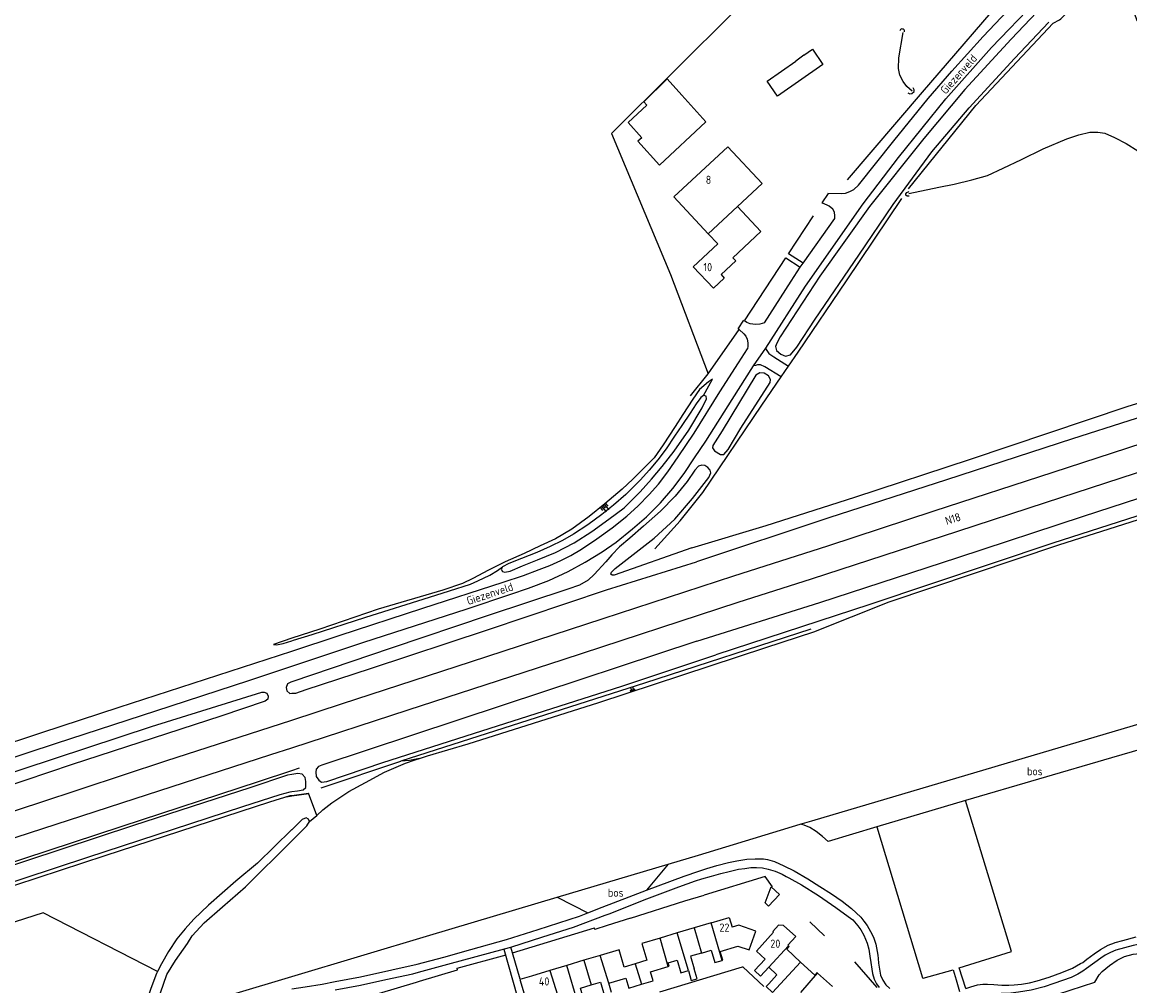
# Model space of a CAD drawing. Header units: metres. Extents: x 226218 to 240385, y 439369 to 449677.
# Tile 44 of 256: x 227918 to 228256, y 440614 to 440909. Entities that reach past the tile are written whole.
import ezdxf

# ---------------------------------------------------------------- set-up
doc = ezdxf.new("R2010")
doc.units = ezdxf.units.M
doc.header["$MEASUREMENT"] = 0
for name, color, linetype in [('CULTUURAANDUIDING', 253, 'Continuous'), ('DAKRAND', 4, 'Continuous'), ('DAKRAND-BYG', 4, 'Continuous'), ('HEG', 253, 'Continuous'), ('HEK', 253, 'Continuous'), ('HOOFDGEBOUW', 4, 'Continuous'), ('HOUTWAL', 253, 'Continuous'), ('HUISNUMMER', 253, 'Continuous'), ('INSTEEKSLOOT', 153, 'Continuous'), ('KANTSLOOT', 153, 'Continuous'), ('KANTVERH', 253, 'Continuous'), ('MIDSLTGREPPEL', 253, 'Continuous'), ('OVERIGEAFSCH', 253, 'Continuous'), ('OVLIJNOBJ', 253, 'Continuous'), ('RASTER', 253, 'Continuous'), ('STRAATNAAM', 253, 'Continuous'), ('TALUD', 253, 'Continuous'), ('TUSSENMUUR', 253, 'Continuous')]:
    doc.layers.add(name, color=color, linetype=linetype)
doc.styles.get("Standard").update_dxf_attribs({"font": 'iso.shx'})

# ---------------------------------------------------------------- blocks, each defined once
blk = doc.blocks.new('TA', base_point=(75009.5, 300012))
for p, q in [((75009.5, 300012.5), (75010, 300012.5)), ((75009.5, 300012.25), (75010.5, 300012.25)), ((75009.5, 300012), (75010, 300012)), ((75009.5, 300011.75), (75010.5, 300011.75)), ((75009.5, 300011.5), (75010, 300011.5))]:
    blk.add_line(p, q)

msp = doc.modelspace()

# ---------------------------------------------------------------- linework, layer by layer
at = {"layer": 'DAKRAND'}
msp.add_lwpolyline([(228151.83, 440626.9), (228154.26, 440629.61), (228150.5, 440632.96), (228148.89, 440633.02), (228147.21, 440631.14), (228147.45, 440630.92)], dxfattribs=at)
at = {"layer": 'DAKRAND-BYG'}
msp.add_line((228156.66, 440899.12), (228154.25, 440897.33), dxfattribs=at)
for points in [[(228156.66, 440899.12), (228159.29, 440900.95), (228162.51, 440896.34)], [(228162.51, 440896.34), (228148.6, 440886.62), (228145.43, 440891.16), (228154.25, 440897.33)], [(228108.62, 440883.9), (228107.73, 440884.9), (228114.92, 440891.89), (228119.38, 440886.95)], [(228108.62, 440883.9), (228102.97, 440878.5), (228107.1, 440873.86), (228105.87, 440872.8), (228112.53, 440865.52), (228126.69, 440878.71), (228119.38, 440886.95)], [(228144.83, 440639.87), (228146.72, 440644.74), (228149.28, 440642.4), (228145.92, 440638.83), (228144.83, 440639.87)]]:
    msp.add_lwpolyline(points, dxfattribs=at)
at = {"layer": 'HEG'}
msp.add_line((228120.25, 440640.49), (228126.23, 440642.26), dxfattribs=at)
msp.add_lwpolyline([(228247.93, 440618.89), (228250.19, 440620.7), (228252.54, 440622.34), (228254.8, 440623.43), (228257.45, 440624.14), (228261.39, 440624.6), (228276.08, 440610.77)], dxfattribs=at)
at = {"layer": 'HEK'}
for p, q in [((228103.66, 440635.21), (228120.25, 440640.49)), ((228163.02, 440629.84), (228158.53, 440634.06)), ((228067.56, 440624.6), (228092.66, 440632.21)), ((228179.12, 440613.94), (228172.3, 440621.86))]:
    msp.add_line(p, q, dxfattribs=at)
for points in [[(228147.05, 440644.82), (228144.86, 440647.98), (228126.23, 440642.26)], [(228103.66, 440635.21), (228096.48, 440632.94), (228092.74, 440631.76), (228092.66, 440632.21)], [(228013.93, 440608.34), (228038.23, 440615.62), (228039.12, 440615.88), (228050.69, 440619.36), (228050.63, 440619.92), (228065.62, 440624.03)], [(228226.82, 440609.53), (228245.68, 440615.58), (228247.04, 440617.82), (228247.93, 440618.89)]]:
    msp.add_lwpolyline(points, dxfattribs=at)
at = {"layer": 'HOOFDGEBOUW'}
for p, q in [((228128.28, 440633.74), (228123.09, 440632.2)), ((228117.96, 440630.67), (228112.7, 440629.09)), ((228123.09, 440632.2), (228117.96, 440630.67)), ((228151.99, 440626.76), (228151.83, 440626.9)), ((228094.38, 440623.79), (228089.41, 440622.3)), ((228084.18, 440620.74), (228078.99, 440619.19)), ((228089.41, 440622.3), (228084.18, 440620.74)), ((228078.99, 440619.19), (228073.32, 440617.5)), ((228165.42, 440614.25), (228160.91, 440618.4)), ((228097.86, 440612.43), (228097.02, 440615.27))]:
    msp.add_line(p, q, dxfattribs=at)
for points in [[(228127.44, 440844.55), (228116.95, 440855.79), (228133.41, 440871.15), (228143.9, 440859.9), (228136.39, 440852.89)], [(228136.39, 440852.89), (228143.53, 440845.23), (228134.91, 440837.19), (228135.83, 440836.21), (228131.36, 440832.04), (228132.35, 440830.97), (228129.01, 440827.85), (228122.86, 440834.44), (228130.35, 440841.43), (228127.44, 440844.55)], [(228128.28, 440633.74), (228133.88, 440635.41), (228134.77, 440632.45)], [(228136.5, 440626.66), (228139.98, 440625.48), (228142.02, 440631.27), (228136.76, 440633.04), (228134.77, 440632.45)], [(228145.93, 440620.16), (228143.46, 440617.46), (228141.58, 440619.19), (228144.8, 440622.7), (228142.15, 440625.14), (228147.45, 440630.92)], [(228112.7, 440629.09), (228107.17, 440627.45), (228108.7, 440622.32), (228105.12, 440621.25)], [(228131.68, 440622.27), (228131.93, 440622.35), (228131.13, 440625.03), (228136.5, 440626.63), (228136.5, 440626.66)], [(228155.68, 440621.78), (228151.43, 440625.69), (228152.22, 440626.55), (228151.99, 440626.76)], [(228105.12, 440621.25), (228101.74, 440620.24), (228100.17, 440625.51), (228094.38, 440623.79)], [(228125.36, 440624.53), (228122.04, 440623.54), (228123.17, 440619.73)], [(228125.36, 440624.53), (228128.33, 440625.42), (228129.47, 440621.61), (228131.68, 440622.27)], [(228106.98, 440614.97), (228110.58, 440616.04), (228109.75, 440618.8), (228115.22, 440620.43)], [(228115.22, 440620.43), (228115.45, 440620.5), (228115.14, 440621.55), (228117.89, 440622.37), (228119.04, 440618.5), (228121.35, 440619.19)], [(228145.93, 440620.16), (228148.43, 440617.86), (228145.94, 440615.14)], [(228160.91, 440618.4), (228160.71, 440618.58), (228160.01, 440617.81), (228155.68, 440621.78)], [(228073.32, 440617.5), (228069.79, 440616.46), (228071.38, 440611.07), (228071.95, 440611.23), (228073.75, 440605.15), (228076.74, 440606.04), (228075.89, 440608.86)], [(228097.02, 440615.27), (228102.22, 440616.82), (228103.12, 440613.82), (228106.98, 440614.97)], [(228121.35, 440619.19), (228122.26, 440616.15), (228124.08, 440616.69), (228123.17, 440619.73)], [(228087.52, 440609.34), (228089.53, 440609.93), (228088.38, 440613.79), (228091.63, 440614.76)], [(228091.63, 440614.76), (228094.45, 440615.6), (228095.6, 440611.75)], [(228147.12, 440612.44), (228145.13, 440614.26), (228145.94, 440615.14)]]:
    msp.add_lwpolyline(points, dxfattribs=at)
at = {"layer": 'HOUTWAL'}
msp.add_lwpolyline([(227958.98, 440618.88), (227923.96, 440636.86), (227782.69, 440591.45)], dxfattribs=at)
at = {"layer": 'INSTEEKSLOOT'}
for points in [[(228227.97, 440912.28), (228220.07, 440904.03), (228205.98, 440888.6), (228193.4, 440873.7), (228176.72, 440852.89), (228161.54, 440831.55), (228149.48, 440812.99), (228148.38, 440811.09), (228148, 440810.05), (228148.34, 440808.85), (228149.67, 440807.68), (228151.03, 440807.04), (228152.58, 440807.46), (228154.55, 440809.8), (228160.19, 440818.38)], [(228160.19, 440818.38), (228173.5, 440837.99), (228183.98, 440853.49), (228195.84, 440869.62), (228207.26, 440883.02), (228221.16, 440898.16), (228231.66, 440909.27)], [(228187.51, 440906.24), (228187.52, 440906.47), (228187.46, 440906.7), (228187.33, 440906.9), (228187.15, 440907.05), (228186.94, 440907.13), (228186.7, 440907.15), (228186.48, 440907.1), (228186.28, 440906.98), (228186.12, 440906.8), (228186.03, 440906.59)], [(228188.52, 440887.58), (228189.13, 440887.27), (228189.76, 440887.4), (228190.38, 440888.05), (228190.43, 440888.57), (228190.13, 440889.17)], [(228188.9, 440855.97), (228188.26, 440855.98), (228187.88, 440856.3), (228187.89, 440856.78), (228188.14, 440857.14), (228188.89, 440857.48)], [(228122.39, 440748.43), (228145.17, 440755.31), (228172.3, 440763.96), (228207.66, 440775.58), (228255.63, 440791.73), (228285.5, 440800.92), (228322.75, 440812.81), (228344.49, 440819.87), (228347.29, 440821.07), (228349.27, 440822.15), (228363.52, 440827.82), (228390.56, 440838.25)], [(228391.58, 440835.79), (228361.49, 440823.94), (228347.31, 440817.56), (228344.46, 440816.31), (228336.33, 440813.43), (228306.29, 440803.7), (228273.3, 440792.81), (228238.82, 440781.83), (228200.35, 440769.27), (228164.34, 440757.66), (228123.82, 440744.18)], [(228123.91, 440719.96), (228161.53, 440731.79), (228203.81, 440745.53), (228242.28, 440758.12), (228293.29, 440774.77), (228344.05, 440791.29), (228395.7, 440807.83)], [(228396.99, 440803.4), (228345.99, 440786.42), (228284.23, 440766.38), (228232.87, 440749.85), (228176.86, 440731.12), (228129.79, 440715.7)], [(228137.37, 440785.03), (228146.43, 440799.08), (228146.53, 440799.99), (228145.92, 440801.05), (228144.5, 440801.9), (228143.2, 440801.99), (228142.03, 440801.23), (228131.68, 440784.25), (228128.82, 440779.72), (228128.76, 440779.03), (228129.33, 440778.15), (228131.14, 440777.05), (228132.2, 440777.05), (228133.53, 440778.51), (228137.37, 440785.03)], [(228070.58, 440742.99), (228075.25, 440744.75), (228080.74, 440747.01), (228086.38, 440749.98), (228091.81, 440753.43), (228097, 440757.2), (228101.7, 440760.66), (228106.63, 440765.56), (228110.12, 440769.5), (228113.38, 440773.33), (228117.06, 440778), (228121.45, 440784.5), (228125.58, 440791.27), (228126.91, 440794.05), (228126.75, 440794.89), (228126.01, 440795.08), (228125.21, 440794.42), (228123.76, 440792.52), (228121.87, 440789.65), (228119.32, 440785.84), (228117.14, 440782.64), (228114.58, 440778.74), (228112.05, 440775.33), (228109.33, 440772.18), (228106.72, 440769.28), (228104.48, 440767.02), (228102.2, 440764.76), (228098.5, 440761.47), (228094.91, 440758.62), (228090.65, 440755.5), (228086.26, 440752.62), (228082.88, 440750.71)], [(228110.86, 440751.39), (228117.18, 440757.25), (228122.63, 440763.59), (228127.59, 440769.96), (228128.2, 440771.41), (228128.07, 440772.18), (228127.32, 440773.07), (228126.39, 440773.63), (228125.43, 440773.75), (228124.45, 440773.47), (228123.33, 440772.18), (228120.97, 440768.7), (228117.29, 440764.28), (228112.84, 440759.67), (228107.65, 440755.04), (228103.4, 440751.39), (228100.3, 440748.78), (228097.93, 440746.33), (228096.15, 440744.16), (228092.51, 440740.28), (228090.66, 440738.53), (228088.02, 440737.04), (228084.46, 440735.78), (228060.13, 440727.74), (228030.42, 440717.81), (228000, 440707.49)], [(228082.88, 440750.71), (228079.11, 440748.82), (228074.95, 440746.99), (228070.3, 440745.21), (228066.42, 440743.63), (228064.53, 440742.62), (228064.1, 440741.89), (228064.51, 440741.27), (228065.17, 440741.01), (228066.88, 440741.32), (228070.58, 440742.99)], [(228122.39, 440748.43), (228098.63, 440740.13), (228098, 440740.06), (228097.66, 440740.38), (228097.86, 440741.02), (228099, 440742.13)], [(228000, 440703.97), (228001.23, 440704.01), (228004.43, 440705.11), (228024.15, 440711.53), (228059.87, 440723.35), (228096.28, 440735.59), (228123.82, 440744.18)], [(228123.91, 440719.96), (228064.71, 440700.38), (228009.2, 440682.01), (228008.24, 440681.59), (228007.47, 440680.77), (228007.36, 440679.82), (228007.54, 440678.51), (228008.27, 440677.36), (228009.15, 440676.75), (228010.71, 440677.03), (228027.89, 440682.85), (228058.22, 440692.48), (228101, 440706.12), (228129.79, 440715.7)], [(228000, 440707.49), (227999.7, 440707.39), (227998.76, 440706.85), (227998.36, 440705.72), (227998.51, 440704.71), (227999.4, 440703.96), (228000, 440703.97)], [(227876.82, 440667.47), (227907.9, 440677.62), (227957.16, 440693.77), (227990.84, 440704.36), (227991.63, 440704.35), (227992.44, 440704.01), (227992.86, 440703.05), (227992.67, 440702.15), (227991.85, 440701.58), (227978.32, 440697), (227932.86, 440682.23), (227896.58, 440670), (227877.88, 440664.1)], [(228000, 440679.1), (227998.71, 440678.89), (227987.21, 440675.09), (227951.65, 440663.49), (227907.68, 440649.1), (227887.17, 440642.3)], [(228000, 440673.93), (228001.8, 440674.19), (228003.47, 440674.41), (228004.34, 440675.16), (228004.36, 440676.99), (228004.09, 440678.18), (228003.21, 440679.22), (228001.93, 440679.41), (228000, 440679.1)], [(227888.65, 440637.73), (227937.63, 440653.83), (227985.07, 440669.36), (227996.51, 440673.05), (227999.58, 440673.87), (228000, 440673.93)], [(228000, 440658.82), (228004.62, 440663.43), (228005.43, 440664.74), (228005.18, 440665.43), (228004.42, 440665.84), (228003.24, 440665.38), (228000, 440662.26)], [(228000, 440662.26), (227999.95, 440662.21), (227989.54, 440652.06), (227982.9, 440646.47), (227974.52, 440639.16), (227970.04, 440634.84), (227967.44, 440631.92), (227964.89, 440628.91), (227962.37, 440625.04), (227960.17, 440621.27), (227958.98, 440618.88)], [(227969.61, 440629.77), (227973.24, 440633.75), (227978.86, 440638.63), (227985.91, 440644.75), (228000, 440658.82)], [(227958.98, 440618.88), (227958.7, 440618.3), (227956.88, 440613.72), (227955.31, 440608.75), (227954.67, 440604.47), (227954.53, 440599.92), (227955.88, 440587.9), (227959.02, 440566.44)]]:
    msp.add_lwpolyline(points, dxfattribs=at)
at = {"layer": 'KANTSLOOT'}
msp.add_line((228099, 440742.13), (228110.86, 440751.39), dxfattribs=at)
msp.add_lwpolyline([(227958.82, 440606.81), (227959.87, 440612.4), (227961.83, 440618.01), (227964.42, 440622.29), (227968.11, 440627.47), (227969.61, 440629.77)], dxfattribs=at)
at = {"layer": 'KANTVERH'}
for p, q in [((228164.1, 440856.84), (228162.15, 440854.01)), ((228162.15, 440854.01), (228162.45, 440853.87)), ((228151.19, 440837.19), (228155.6, 440834.28)), ((228156.46, 440835.54), (228151.98, 440838.42)), ((228136.63, 440815.48), (228138.28, 440818.06)), ((228136.91, 440815.23), (228136.63, 440815.48)), ((228152.05, 440647.54), (228155.97, 440645.38)), ((228064.93, 440625.76), (228069.11, 440610.93))]:
    msp.add_line(p, q, dxfattribs=at)
for points in [[(228134.8, 440793.83), (228141.33, 440804.1), (228145.04, 440809.5), (228157.2, 440828.51), (228174.81, 440853.72), (228185.6, 440867.83), (228200.12, 440885.77), (228214.09, 440901.45), (228227.61, 440915.52), (228231.86, 440919.82), (228243.7, 440931.44), (228252.44, 440939.47), (228270.59, 440955.4), (228292.91, 440973), (228311.49, 440986.62), (228321.91, 440993.86), (228333.03, 441000.96)], [(228173.39, 440859.36), (228184.17, 440872.98), (228194.68, 440885.85), (228201.98, 440894.27), (228211.49, 440904.89), (228224.28, 440918.42), (228226.85, 440921.15), (228237.83, 440931.83), (228244.79, 440938.14)], [(228163.99, 440856.96), (228168.08, 440856.79), (228169.45, 440856.93), (228170.75, 440857.42), (228171.97, 440858.08), (228173.39, 440859.36)], [(228166.12, 440849.22), (228166.21, 440850.01), (228166.06, 440851.15), (228165.52, 440852.05), (228164.47, 440852.92), (228162.45, 440853.87)], [(228144.64, 440817.32), (228152.76, 440829.99), (228155.6, 440834.28), (228156.46, 440835.54), (228166.12, 440849.22)], [(228135.22, 440739.88), (228164, 440749.09), (228196.6, 440759.73), (228232.92, 440771.56), (228273.9, 440784.94), (228301.43, 440793.91), (228328.52, 440802.76), (228359.79, 440812.84), (228380.53, 440820.04), (228389.35, 440823.28)], [(228144.64, 440817.32), (228143.25, 440816.82), (228141.9, 440816.76), (228140.3, 440816.93), (228139.29, 440817.4), (228138.54, 440817.91)], [(228136.62, 440731.81), (228159.01, 440738.99), (228181.22, 440746.22), (228203.81, 440753.59), (228230.58, 440762.29), (228262.86, 440772.79), (228295.59, 440783.53), (228328.27, 440794.13), (228357.09, 440803.41), (228375.26, 440808.83), (228393.36, 440814.28)], [(228136.91, 440815.23), (228138.35, 440813.96), (228138.9, 440813.24), (228139.37, 440812.31), (228139.58, 440811.14), (228139.55, 440810.15), (228139.46, 440809.32)], [(228131.02, 440796.15), (228136.71, 440805.02), (228139.46, 440809.32)], [(228145.04, 440809.5), (228145.2, 440809.13), (228145.98, 440807.88), (228147.46, 440806.9), (228151.98, 440804.05)], [(228149.74, 440800.75), (228144.78, 440803.84), (228143.4, 440804.43), (228142.47, 440804.42), (228141.9, 440804.26), (228141.33, 440804.1)], [(228000, 440716.9), (228014.52, 440721.65), (228040.09, 440729.97), (228064.67, 440737.97), (228070.94, 440740.01), (228075.76, 440741.79), (228079, 440743.02), (228082.38, 440744.57), (228085.43, 440746.09), (228088.62, 440748.02), (228093.38, 440751.25), (228098.09, 440754.56), (228102.51, 440758.18), (228106.04, 440761.29), (228109.37, 440764.75), (228112.18, 440767.97), (228115.08, 440771.66), (228118.24, 440776.31), (228123.11, 440783.56), (228131.02, 440796.15)], [(228000, 440712.24), (228021.82, 440719.49), (228053.65, 440729.85), (228067.01, 440734.27), (228072.49, 440736.14), (228078.64, 440738.52), (228084.6, 440741.22), (228089.8, 440744.08), (228094.98, 440747.28), (228099.23, 440750.22), (228104.31, 440754.25), (228108.5, 440757.94), (228112.87, 440762.27), (228116.61, 440766.64), (228120.02, 440771.17), (228123.27, 440775.96), (228126.68, 440781.09), (228134.8, 440793.83)], [(228000, 440695.79), (228015.56, 440700.85), (228054.67, 440713.55), (228095.26, 440726.86), (228135.22, 440739.88)], [(228000, 440687.3), (228035.67, 440698.96), (228083.04, 440714.34), (228136.62, 440731.81)], [(227865.39, 440672.8), (227892.72, 440681.8), (227923.6, 440691.95), (227947.23, 440699.69), (227984.99, 440711.98), (228000, 440716.9)], [(227866.53, 440668.54), (227901.39, 440679.96), (227928.09, 440688.7), (227958.46, 440698.61), (227986.88, 440707.88), (228000, 440712.24)], [(227872.88, 440654.3), (227922.67, 440670.52), (227961.51, 440683.27), (228000, 440695.79)], [(227875.29, 440646.7), (227892.72, 440652.35), (227915.77, 440659.93), (227948.02, 440670.43), (227993.61, 440685.21), (228000, 440687.3)], [(228206.19, 440613.65), (228204.23, 440620.05), (228220.2, 440625.02), (228206.12, 440671.15), (228179, 440663.08), (228192.98, 440616.9), (228193.16, 440616.81), (228202.38, 440619.42), (228203.29, 440616.29), (228204.32, 440612.74)], [(228000, 440613.58), (228004.17, 440614.18), (228009.3, 440614.98), (228013.3, 440615.83), (228021.02, 440617.29), (228030.66, 440619.43), (228038.4, 440621.14), (228046.54, 440623.28), (228054.86, 440625.6), (228065.74, 440628.66), (228075.42, 440631.73), (228088.04, 440635.84), (228090.61, 440636.82), (228095, 440638.51), (228103.26, 440641.75), (228108.54, 440643.75), (228112.11, 440645.1), (228120.07, 440648.03), (228124.57, 440649.61), (228126.99, 440650.42), (228130.06, 440651.3), (228133.63, 440652.21), (228136.18, 440652.75)], [(228013.29, 440613.29), (228021.05, 440614.72), (228028.82, 440616.4), (228037.02, 440618.19), (228038.79, 440618.67), (228047.73, 440621.08), (228065.12, 440625.81), (228067.06, 440626.3), (228076.83, 440629.47), (228086.17, 440632.45), (228095.86, 440636.07), (228097.11, 440636.54), (228108.64, 440641.09), (228118.47, 440644.73), (228123.51, 440646.57), (228125.51, 440647.2), (228128.41, 440648.03), (228131.25, 440648.89), (228133.87, 440649.51), (228136.73, 440650.16), (228138.66, 440650.43), (228140.48, 440650.7), (228142.17, 440650.73), (228144.04, 440650.58), (228145.8, 440650.15), (228147.89, 440649.54), (228150.09, 440648.61), (228151.31, 440647.95), (228152.05, 440647.54)], [(228136.18, 440652.75), (228139.28, 440653.22), (228141.82, 440653.37), (228144.35, 440653.33), (228145.52, 440653.1), (228147.7, 440652.52), (228150.58, 440651.21), (228153.69, 440649.65), (228157.86, 440647.27), (228161.61, 440644.89), (228165.19, 440642.62), (228168.42, 440640.43), (228171.25, 440638.16), (228174.1, 440635.5)], [(228155.97, 440645.38), (228161.18, 440642.16), (228166.48, 440638.42), (228170.26, 440635.74), (228171.62, 440634.67)], [(228171.62, 440634.67), (228172.19, 440634.04), (228173.24, 440632.83), (228174.08, 440631.66), (228174.99, 440630.04), (228176.07, 440627.59), (228176.52, 440625.73), (228176.87, 440623.59), (228177.14, 440621.66), (228177.43, 440619.61), (228177.67, 440618.3), (228178.24, 440616.59), (228178.87, 440615.11), (228179.69, 440613.97)], [(228174.1, 440635.5), (228175.04, 440634.3), (228176.02, 440632.93), (228177.1, 440631.13), (228177.98, 440629.42), (228178.75, 440627.25), (228179.36, 440623.86), (228179.44, 440622.9), (228179.56, 440621.42), (228179.79, 440619.58), (228180.14, 440617.75), (228180.82, 440616.28), (228181.78, 440614.79), (228182.97, 440613.66)], [(228211.39, 440614.97), (228212.88, 440614.97), (228214.85, 440614.9), (228217.23, 440614.66), (228219.35, 440614.68), (228221.06, 440614.76), (228223.23, 440615), (228225.68, 440615.46), (228228.07, 440616.01), (228231.74, 440617.16), (228235.65, 440618.56), (228238.85, 440619.87), (228241.33, 440621.29), (228242.01, 440621.67), (228243.28, 440622.67), (228245.48, 440624.24), (228247.47, 440625.66), (228249.74, 440626.89), (228251.71, 440627.7)], [(228264.8, 440628.14), (228262.94, 440628), (228257.43, 440626.82), (228252.15, 440625.36), (228250.45, 440624.7), (228248.84, 440623.83), (228247.56, 440622.98), (228243.12, 440619.82), (228242.04, 440619.01), (228240.47, 440618.09), (228238.47, 440617.1), (228233.2, 440615.18), (228230.18, 440614.18), (228226.22, 440613.2), (228222.3, 440612.55), (228219.17, 440612.2), (228217.11, 440612.27)], [(228251.71, 440627.7), (228251.96, 440627.77), (228254.26, 440628.41), (228258.37, 440629.45)], [(228069.95, 440616.51), (228067.56, 440624.6), (228067.06, 440626.3)], [(228112.65, 440612.63), (228137.87, 440620.35), (228138.04, 440620.35), (228144.45, 440614.29)], [(228206.19, 440613.65), (228207.73, 440614.24), (228209.82, 440614.8), (228211.39, 440614.97)]]:
    msp.add_lwpolyline(points, dxfattribs=at)
at = {"layer": 'MIDSLTGREPPEL'}
for points in [[(228189.87, 440888.11), (228188.18, 440889.57), (228187.07, 440891.07), (228186.03, 440893.07), (228185.68, 440895.05), (228185.69, 440898.33), (228187.02, 440906.1)], [(228188.78, 440856.84), (228198.01, 440858.74), (228202.7, 440859.7), (228208.08, 440860.97), (228212.9, 440862.37), (228217.63, 440864.62), (228223.26, 440867.27), (228229.85, 440870.45), (228237.18, 440873.53), (228240.82, 440874.81), (228244.12, 440875.63), (228246.59, 440875.61), (228248.8, 440875.26), (228251.67, 440873.99), (228255.33, 440872.08), (228266.03, 440865.45), (228269.9, 440863.03)]]:
    msp.add_lwpolyline(points, dxfattribs=at)
at = {"layer": 'OVERIGEAFSCH'}
for p, q in [((228000, 440680.41), (228002.36, 440681.21)), ((228009.04, 440675.1), (228033.35, 440683.25))]:
    msp.add_line(p, q, dxfattribs=at)
msp.add_lwpolyline([(227884.48, 440642.37), (227910.47, 440651.04), (227948.15, 440663.38), (227989.87, 440676.99), (228000, 440680.41)], dxfattribs=at)
at = {"layer": 'OVLIJNOBJ'}
for points in [[(228126.01, 440795.08), (228128.74, 440800.01), (228127.52, 440799.26), (228124.77, 440796.92), (228122.71, 440793.95), (228119.63, 440789.22), (228117.29, 440785.53), (228113.68, 440779.94), (228110.85, 440775.96), (228107.85, 440772.88), (228104.36, 440769.42), (228101.14, 440766.37), (228095.83, 440761.9), (228091, 440758.03), (228085.68, 440754.17), (228080.66, 440751.25), (228075.97, 440749.06), (228071.13, 440746.71), (228065.32, 440744.17), (228060.24, 440741.59), (228055.43, 440739.06), (228052.29, 440737.55), (228046.2, 440735.53), (228026.48, 440729.68), (228008.57, 440723.63), (228000, 440720.79)], [(228000, 440720.01), (228000.58, 440720.19), (228006.3, 440721.92), (228022.73, 440727.26), (228042.18, 440733.38), (228048.29, 440735.28), (228054.68, 440737.34), (228056.93, 440738.38), (228060.58, 440740.15), (228062.94, 440741.5), (228064.53, 440742.62)], [(228158.84, 440723.57), (228107.96, 440707.09), (228059.81, 440691.64), (228033.35, 440683.25)], [(228000, 440720.79), (227994.4, 440718.94), (227995.39, 440718.84), (227997.35, 440719.17), (228000, 440720.01)], [(228039.14, 440684.07), (228036.08, 440683.42), (228033.35, 440683.25)]]:
    msp.add_lwpolyline(points, dxfattribs=at)
at = {"layer": 'RASTER'}
for p, q in [((228151.98, 440838.42), (228159.67, 440850.02)), ((228138.54, 440817.91), (228151.19, 440837.19)), ((227998.44, 440672.35), (228000, 440672.57)), ((228000, 440672.74), (228005.13, 440673.38)), ((228000, 440672.57), (228005.28, 440673.28)), ((228007.66, 440666.62), (228005.13, 440673.38)), ((228115.21, 440651.71), (228108.54, 440643.75)), ((228081.22, 440641.58), (228090.61, 440636.82)), ((227958.82, 440605.07), (228000, 440617.36))]:
    msp.add_line(p, q, dxfattribs=at)
for points in [[(228187.56, 440913.33), (228155.05, 440932.17), (228097.88, 440875.16), (228115.84, 440832.06), (228127.4, 440801.66)], [(228169.99, 440860.98), (228192.93, 440887.87), (228221.68, 440921.16), (228221.81, 440921.31), (228223.7, 440923.03), (228232.62, 440931.12)], [(228188.7, 440858.26), (228209.33, 440883.7), (228232.94, 440908.92), (228234.88, 440909.92), (228235.25, 440910.28), (228237.42, 440912.42), (228251.01, 440925.83), (228254.98, 440918.7), (228256.92, 440914.44), (228258.55, 440909.76), (228279.92, 440916.13)], [(228111.08, 440748.15), (228118.88, 440756.77), (228125.8, 440765.35), (228143.88, 440792.13), (228149.74, 440800.75), (228151.98, 440804.05), (228154.9, 440808.34), (228169.68, 440830.11), (228186.65, 440855.26)], [(228121.98, 440794.93), (228127.4, 440801.66), (228136.91, 440815.23)], [(228159.7, 440722.76), (228182.8, 440731.9), (228234.73, 440749.38), (228276.74, 440762.7), (228377.23, 440795.45), (228384.12, 440797.7), (228397.05, 440802.01)], [(228054.02, 440688.55), (228093.94, 440701.14), (228145.08, 440718.01), (228159.7, 440722.76)], [(228159.12, 440664.98), (228271.27, 440698.19), (228314.23, 440711.24), (228329.06, 440715.78), (228349.45, 440722.02)], [(228037.75, 440683.6), (228039.14, 440684.07), (228041.56, 440684.89), (228054.02, 440688.55)], [(228278.31, 440686.54), (228272.25, 440687.82), (228269.69, 440688.2), (228265.2, 440687.94), (228260.31, 440686.96), (228250.75, 440684.2), (228206.12, 440671.15)], [(228005.43, 440664.74), (228007.66, 440666.62), (228009.54, 440668.32), (228012.29, 440670.47), (228017.5, 440673.91), (228022.62, 440676.73), (228028.44, 440679.8), (228034.8, 440682.6), (228037.75, 440683.6)], [(227888.21, 440636.43), (227942.99, 440654.33), (227993.34, 440670.82), (227999.52, 440672.68), (228000, 440672.74)], [(228000, 440617.36), (228042.31, 440629.99), (228081.22, 440641.58), (228115.21, 440651.71), (228124.41, 440654.46), (228155.54, 440663.9), (228159.12, 440664.98)], [(228179, 440663.08), (228164.14, 440658.68), (228162.39, 440660.19), (228160.49, 440661.66), (228158.5, 440662.9), (228156.81, 440663.6), (228155.54, 440663.9)]]:
    msp.add_lwpolyline(points, dxfattribs=at)
at = {"layer": 'TUSSENMUUR'}
for p, q in [((228136.39, 440852.89), (228127.44, 440844.55)), ((228131.68, 440622.27), (228128.28, 440633.74)), ((228121.35, 440619.19), (228117.96, 440630.67)), ((228123.09, 440632.2), (228125.36, 440624.53)), ((228115.22, 440620.43), (228112.7, 440629.09)), ((228151.99, 440626.76), (228145.93, 440620.16)), ((228097.02, 440615.27), (228094.38, 440623.79)), ((228087.52, 440609.34), (228084.18, 440620.74)), ((228089.41, 440622.3), (228091.63, 440614.76)), ((228105.12, 440621.25), (228106.98, 440614.97)), ((228155.68, 440621.78), (228147.12, 440612.44)), ((228078.99, 440619.19), (228081.31, 440611.75)), ((228155.72, 440612.5), (228160.91, 440618.4))]:
    msp.add_line(p, q, dxfattribs=at)

# ---------------------------------------------------------------- block references
at = {"layer": 'TALUD'}
for p, xscale, yscale, rotation in [((228095.24, 440761.38), 2.1, 2.1, 310.1899), ((228104.45, 440704.54), 1.25, 1.25, 107.5807)]:
    msp.add_blockref('TA', p, dxfattribs=dict(at, xscale=xscale, yscale=yscale, rotation=rotation))

# ---------------------------------------------------------------- texts
at = {"layer": 'CULTUURAANDUIDING'}
for p in [(228224.94, 440678.88), (228096.74, 440641.75)]:
    msp.add_text('bos', height=2.5, dxfattribs=at).set_placement(p)
at = {"layer": 'HUISNUMMER'}
for s, p in [('8', (228126.66, 440859.77)), ('10', (228125.97, 440833.06)), ('22', (228130.86, 440631.07)), ('20', (228146.43, 440626.14)), ('40', (228075.61, 440614.59))]:
    msp.add_text(s, height=2.5, dxfattribs=at).set_placement(p)
at = {"layer": 'STRAATNAAM'}
for s, rotation, p in [('Giezenveld', 48.1619, (228200.05, 440887.01)), ('N18', 17.8364, (228200.41, 440755.41)), ('Giezenveld', 18.1813, (228054.03, 440730.94))]:
    msp.add_text(s, height=2.5, rotation=rotation, dxfattribs=at).set_placement(p)

doc.saveas('drawing.dxf')
